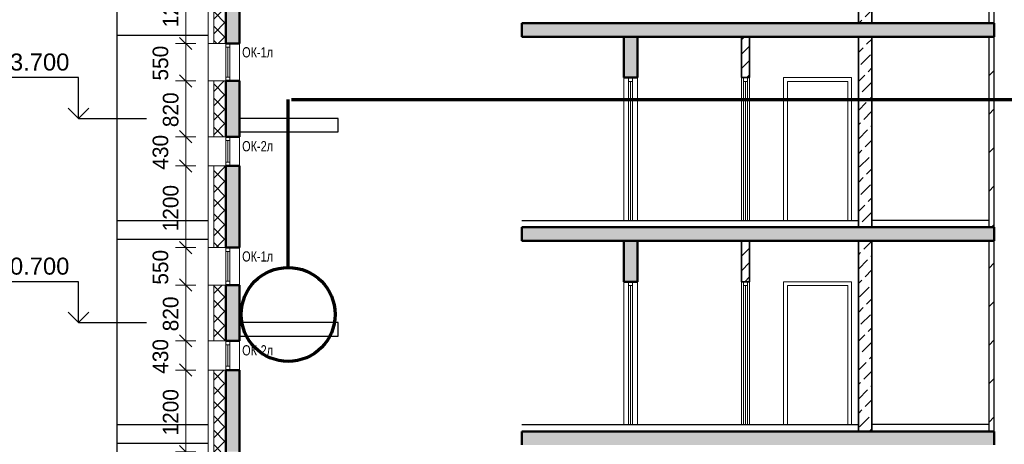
# Model space of a CAD drawing. Header units: millimetres. Extents: x 247266 to 730847, y -636031 to 10052.
# Tile 9 of 256: x 524080 to 538560, y -458781 to -452541. Entities that reach past the tile are written whole.
import ezdxf

# ---------------------------------------------------------------- set-up
doc = ezdxf.new("R2010")
doc.units = ezdxf.units.MM
for name, color, linetype, lineweight in [('A_012_ПРОЕМ', 7, 'Continuous', 25), ('Standard', 7, 'Continuous', 25), ('Двери', 7, 'Continuous', 25), ('Навесной фасад', 7, 'Continuous', 25), ('Общий01', 7, 'Continuous', 13), ('Общий02', 7, 'Continuous', 18), ('Размерная линия_ общее', 7, 'Continuous', 25), ('Стена_ бетон не несущ.', 7, 'Continuous', 35), ('Стена_ бетон несущ.', 7, 'Continuous', 70), ('Стена_ кирп. кладка не несущ', 7, 'Continuous', 35)]:
    doc.layers.add(name, color=color, linetype=linetype, lineweight=lineweight)
doc.styles.add('ARIAL', font='arial.ttf')
doc.styles.add('Century Gothic', font='GOTHIC.TTF')
doc.dimstyles.new('DIMSTYLE_3', dxfattribs={"dimtxt": 229, "dimasz": 300, "dimexe": 0, "dimexo": 0, "dimgap": 114.5, "dimtad": 2, "dimdec": 0, "dimrnd": 1, "dimzin": 12, "dimdsep": 46, "dimtxsty": 'Century Gothic', "dimblk1": 'ALL_ML_STRICH', "dimblk2": 'ALL_ML_STRICH', "dimsah": 1, "dimcen": 0, "dimclrd": 256, "dimclre": 256, "dimclrt": 256, "dimadec": 0, "dimazin": 0, "dimtfac": 1, "dimtdec": 0, "dimtix": 1, "dimtmove": 2, "dimatfit": 3, "dimfxl": 0, "dimtvp": 1.2, "dimtzin": 0, "dimlwd": 0, "dimlwe": 13, "dimarcsym": 0})
doc.dimstyles.new('DIMSTYLE_8', dxfattribs={"dimtxt": 229, "dimasz": 300, "dimexe": 0, "dimexo": 0, "dimgap": 114.5, "dimtad": 2, "dimdec": 0, "dimrnd": 1, "dimzin": 12, "dimdsep": 46, "dimtxsty": 'Century Gothic', "dimblk1": 'ALL_ML_STRICH', "dimblk2": 'ALL_ML_STRICH', "dimsah": 1, "dimcen": 0, "dimclrd": 256, "dimclre": 256, "dimclrt": 256, "dimadec": 0, "dimazin": 0, "dimtfac": 1, "dimtdec": 0, "dimtix": 1, "dimtmove": 2, "dimatfit": 3, "dimfxl": 0, "dimtzin": 0, "dimlwd": 0, "dimlwe": 13, "dimarcsym": 0})
pattern_1 = [(45, (615978.7, -278424.6), (-565.6854, 565.6854), []), (45, (615695.86, -278141.7), (-565.6854, 565.6854), [])]
pattern_2 = [(45, (615978.7, -278424.58), (-212.13203, 212.13203), [200, -70]), (45, (615872.64, -278318.5), (-212.13203, 212.13203), [200, -70])]
pattern_3 = [(45, (615978.7, -278424.58), (-212.13203, 212.13203), []), (45, (615872.64, -278318.5), (-212.13203, 212.13203), [])]
pattern_4 = [(45, (615978.7, -278424.58), (-106.06602, 106.06602), []), (135, (615978.7, -278424.58), (-106.06602, -106.06602), [])]

# ---------------------------------------------------------------- blocks, each defined once
blk = doc.blocks.new('ALL_ML_STRICH')
at = {"color": 0, "linetype": 'ByBlock', "lineweight": -2}
for p, q in [((0, -0.5), (0, 0.5)), ((-1, 0), (0.5, 0)), ((-0.3, -0.3), (0.3, 0.3))]:
    blk.add_line(p, q, dxfattribs=at)
blk = doc.blocks.new('*D685')
at = {"layer": 'DEFPOINTS', "color": 0, "ltscale": 100, "transparency": 33554687}
for p in [(526522, -458891), (526522, -458891), (526522, -459441)]:
    blk.add_point(p, dxfattribs=at)
at = {"layer": 'Размерная линия_ общее', "color": 218, "linetype": 'Continuous', "lineweight": 0, "transparency": 33554687}
for p, q in [((526522, -458591), (526522, -458291)), ((526522, -459441), (526522, -458891)), ((526522, -459741), (526522, -460041))]:
    blk.add_line(p, q, dxfattribs=at)
at = {"layer": 'Размерная линия_ общее', "color": 218, "linetype": 'Continuous', "lineweight": 13, "transparency": 33554687}
for p, q in [((526522, -458891), (526522, -458891)), ((526522, -459441), (526522, -459441))]:
    blk.add_line(p, q, dxfattribs=at)
at = {"layer": 'Размерная линия_ общее', "color": 218, "lineweight": 0, "ltscale": 100, "xscale": 300, "yscale": 300, "zscale": 300}
for p, rotation in [((526522, -458891), 270), ((526522, -459441), 90)]:
    blk.add_blockref('ALL_ML_STRICH', p, dxfattribs=dict(at, rotation=rotation))
at = {"layer": 'Размерная линия_ общее', "color": 218, "lineweight": 13, "ltscale": 100, "transparency": 33554687, "insert": (526151, -459180), "char_height": 229, "width": 490.71, "attachment_point": 5, "rotation": 90, "style": 'Century Gothic'}
blk.add_mtext('550', dxfattribs=at)
blk = doc.blocks.new('*D686')
at = {"layer": 'DEFPOINTS', "color": 0, "ltscale": 100, "transparency": 33554687}
for p in [(526522, -457691), (526522, -457691), (526522, -458891)]:
    blk.add_point(p, dxfattribs=at)
at = {"layer": 'Размерная линия_ общее', "color": 218, "linetype": 'Continuous', "lineweight": 0, "transparency": 33554687}
for p, q in [((526522, -457391), (526522, -457091)), ((526522, -458891), (526522, -457691)), ((526522, -459191), (526522, -459491))]:
    blk.add_line(p, q, dxfattribs=at)
at = {"layer": 'Размерная линия_ общее', "color": 218, "linetype": 'Continuous', "lineweight": 13, "transparency": 33554687}
for p, q in [((526522, -457691), (526522, -457691)), ((526522, -458891), (526522, -458891))]:
    blk.add_line(p, q, dxfattribs=at)
at = {"layer": 'Размерная линия_ общее', "color": 218, "lineweight": 0, "ltscale": 100, "xscale": 300, "yscale": 300, "zscale": 300}
for p, rotation in [((526522, -457691), 270), ((526522, -458891), 90)]:
    blk.add_blockref('ALL_ML_STRICH', p, dxfattribs=dict(at, rotation=rotation))
at = {"layer": 'Размерная линия_ общее', "color": 218, "lineweight": 13, "ltscale": 100, "transparency": 33554687, "insert": (526301, -458311), "char_height": 229, "width": 654.29, "attachment_point": 5, "rotation": 90, "style": 'Century Gothic'}
blk.add_mtext('1200', dxfattribs=at)
blk = doc.blocks.new('*D687')
at = {"layer": 'DEFPOINTS', "color": 0, "ltscale": 100, "transparency": 33554687}
for p in [(526522, -457261), (526522, -457261), (526522, -457691)]:
    blk.add_point(p, dxfattribs=at)
at = {"layer": 'Размерная линия_ общее', "color": 218, "linetype": 'Continuous', "lineweight": 0, "transparency": 33554687}
for p, q in [((526522, -456961), (526522, -456661)), ((526522, -457691), (526522, -457261)), ((526522, -457991), (526522, -458291))]:
    blk.add_line(p, q, dxfattribs=at)
at = {"layer": 'Размерная линия_ общее', "color": 218, "linetype": 'Continuous', "lineweight": 13, "transparency": 33554687}
for p, q in [((526522, -457261), (526522, -457261)), ((526522, -457691), (526522, -457691))]:
    blk.add_line(p, q, dxfattribs=at)
at = {"layer": 'Размерная линия_ общее', "color": 218, "lineweight": 0, "ltscale": 100, "xscale": 300, "yscale": 300, "zscale": 300}
for p, rotation in [((526522, -457261), 270), ((526522, -457691), 90)]:
    blk.add_blockref('ALL_ML_STRICH', p, dxfattribs=dict(at, rotation=rotation))
at = {"layer": 'Размерная линия_ общее', "color": 218, "lineweight": 13, "ltscale": 100, "transparency": 33554687, "insert": (526151, -457490), "char_height": 229, "width": 490.71, "attachment_point": 5, "rotation": 90, "style": 'Century Gothic'}
blk.add_mtext('430', dxfattribs=at)
blk = doc.blocks.new('*D688')
at = {"layer": 'DEFPOINTS', "color": 0, "ltscale": 100, "transparency": 33554687}
for p in [(526522, -456441), (526522, -456441), (526522, -457261)]:
    blk.add_point(p, dxfattribs=at)
at = {"layer": 'Размерная линия_ общее', "color": 218, "linetype": 'Continuous', "lineweight": 0, "transparency": 33554687}
for p, q in [((526522, -456141), (526522, -455841)), ((526522, -457261), (526522, -456441)), ((526522, -457561), (526522, -457861))]:
    blk.add_line(p, q, dxfattribs=at)
at = {"layer": 'Размерная линия_ общее', "color": 218, "linetype": 'Continuous', "lineweight": 13, "transparency": 33554687}
for p, q in [((526522, -456441), (526522, -456441)), ((526522, -457261), (526522, -457261))]:
    blk.add_line(p, q, dxfattribs=at)
at = {"layer": 'Размерная линия_ общее', "color": 218, "lineweight": 0, "ltscale": 100, "xscale": 300, "yscale": 300, "zscale": 300}
for p, rotation in [((526522, -456441), 270), ((526522, -457261), 90)]:
    blk.add_blockref('ALL_ML_STRICH', p, dxfattribs=dict(at, rotation=rotation))
at = {"layer": 'Размерная линия_ общее', "color": 218, "lineweight": 13, "ltscale": 100, "transparency": 33554687, "insert": (526301, -456865), "char_height": 229, "width": 490.71, "attachment_point": 5, "rotation": 90, "style": 'Century Gothic'}
blk.add_mtext('820', dxfattribs=at)
blk = doc.blocks.new('*D689')
at = {"layer": 'DEFPOINTS', "color": 0, "ltscale": 100, "transparency": 33554687}
for p in [(526522, -455891), (526522, -455891), (526522, -456441)]:
    blk.add_point(p, dxfattribs=at)
at = {"layer": 'Размерная линия_ общее', "color": 218, "linetype": 'Continuous', "lineweight": 0, "transparency": 33554687}
for p, q in [((526522, -455591), (526522, -455291)), ((526522, -456441), (526522, -455891)), ((526522, -456741), (526522, -457041))]:
    blk.add_line(p, q, dxfattribs=at)
at = {"layer": 'Размерная линия_ общее', "color": 218, "linetype": 'Continuous', "lineweight": 13, "transparency": 33554687}
for p, q in [((526522, -455891), (526522, -455891)), ((526522, -456441), (526522, -456441))]:
    blk.add_line(p, q, dxfattribs=at)
at = {"layer": 'Размерная линия_ общее', "color": 218, "lineweight": 0, "ltscale": 100, "xscale": 300, "yscale": 300, "zscale": 300}
for p, rotation in [((526522, -455891), 270), ((526522, -456441), 90)]:
    blk.add_blockref('ALL_ML_STRICH', p, dxfattribs=dict(at, rotation=rotation))
at = {"layer": 'Размерная линия_ общее', "color": 218, "lineweight": 13, "ltscale": 100, "transparency": 33554687, "insert": (526151, -456180), "char_height": 229, "width": 490.71, "attachment_point": 5, "rotation": 90, "style": 'Century Gothic'}
blk.add_mtext('550', dxfattribs=at)
blk = doc.blocks.new('*D690')
at = {"layer": 'DEFPOINTS', "color": 0, "ltscale": 100, "transparency": 33554687}
for p in [(526522, -454691), (526522, -454691), (526522, -455891)]:
    blk.add_point(p, dxfattribs=at)
at = {"layer": 'Размерная линия_ общее', "color": 218, "linetype": 'Continuous', "lineweight": 0, "transparency": 33554687}
for p, q in [((526522, -454391), (526522, -454091)), ((526522, -455891), (526522, -454691)), ((526522, -456191), (526522, -456491))]:
    blk.add_line(p, q, dxfattribs=at)
at = {"layer": 'Размерная линия_ общее', "color": 218, "linetype": 'Continuous', "lineweight": 13, "transparency": 33554687}
for p, q in [((526522, -454691), (526522, -454691)), ((526522, -455891), (526522, -455891))]:
    blk.add_line(p, q, dxfattribs=at)
at = {"layer": 'Размерная линия_ общее', "color": 218, "lineweight": 0, "ltscale": 100, "xscale": 300, "yscale": 300, "zscale": 300}
for p, rotation in [((526522, -454691), 270), ((526522, -455891), 90)]:
    blk.add_blockref('ALL_ML_STRICH', p, dxfattribs=dict(at, rotation=rotation))
at = {"layer": 'Размерная линия_ общее', "color": 218, "lineweight": 13, "ltscale": 100, "transparency": 33554687, "insert": (526301, -455311), "char_height": 229, "width": 654.29, "attachment_point": 5, "rotation": 90, "style": 'Century Gothic'}
blk.add_mtext('1200', dxfattribs=at)
blk = doc.blocks.new('*D691')
at = {"layer": 'DEFPOINTS', "color": 0, "ltscale": 100, "transparency": 33554687}
for p in [(526522, -454261), (526522, -454261), (526522, -454691)]:
    blk.add_point(p, dxfattribs=at)
at = {"layer": 'Размерная линия_ общее', "color": 218, "linetype": 'Continuous', "lineweight": 0, "transparency": 33554687}
for p, q in [((526522, -453961), (526522, -453661)), ((526522, -454691), (526522, -454261)), ((526522, -454991), (526522, -455291))]:
    blk.add_line(p, q, dxfattribs=at)
at = {"layer": 'Размерная линия_ общее', "color": 218, "linetype": 'Continuous', "lineweight": 13, "transparency": 33554687}
for p, q in [((526522, -454261), (526522, -454261)), ((526522, -454691), (526522, -454691))]:
    blk.add_line(p, q, dxfattribs=at)
at = {"layer": 'Размерная линия_ общее', "color": 218, "lineweight": 0, "ltscale": 100, "xscale": 300, "yscale": 300, "zscale": 300}
for p, rotation in [((526522, -454261), 270), ((526522, -454691), 90)]:
    blk.add_blockref('ALL_ML_STRICH', p, dxfattribs=dict(at, rotation=rotation))
at = {"layer": 'Размерная линия_ общее', "color": 218, "lineweight": 13, "ltscale": 100, "transparency": 33554687, "insert": (526151, -454490), "char_height": 229, "width": 490.71, "attachment_point": 5, "rotation": 90, "style": 'Century Gothic'}
blk.add_mtext('430', dxfattribs=at)
blk = doc.blocks.new('*D692')
at = {"layer": 'DEFPOINTS', "color": 0, "ltscale": 100, "transparency": 33554687}
for p in [(526522, -453441), (526522, -453441), (526522, -454261)]:
    blk.add_point(p, dxfattribs=at)
at = {"layer": 'Размерная линия_ общее', "color": 218, "linetype": 'Continuous', "lineweight": 0, "transparency": 33554687}
for p, q in [((526522, -453141), (526522, -452841)), ((526522, -454261), (526522, -453441)), ((526522, -454561), (526522, -454861))]:
    blk.add_line(p, q, dxfattribs=at)
at = {"layer": 'Размерная линия_ общее', "color": 218, "linetype": 'Continuous', "lineweight": 13, "transparency": 33554687}
for p, q in [((526522, -453441), (526522, -453441)), ((526522, -454261), (526522, -454261))]:
    blk.add_line(p, q, dxfattribs=at)
at = {"layer": 'Размерная линия_ общее', "color": 218, "lineweight": 0, "ltscale": 100, "xscale": 300, "yscale": 300, "zscale": 300}
for p, rotation in [((526522, -453441), 270), ((526522, -454261), 90)]:
    blk.add_blockref('ALL_ML_STRICH', p, dxfattribs=dict(at, rotation=rotation))
at = {"layer": 'Размерная линия_ общее', "color": 218, "lineweight": 13, "ltscale": 100, "transparency": 33554687, "insert": (526301, -453865), "char_height": 229, "width": 490.71, "attachment_point": 5, "rotation": 90, "style": 'Century Gothic'}
blk.add_mtext('820', dxfattribs=at)
blk = doc.blocks.new('*D693')
at = {"layer": 'DEFPOINTS', "color": 0, "ltscale": 100, "transparency": 33554687}
for p in [(526522, -452891), (526522, -452891), (526522, -453441)]:
    blk.add_point(p, dxfattribs=at)
at = {"layer": 'Размерная линия_ общее', "color": 218, "linetype": 'Continuous', "lineweight": 0, "transparency": 33554687}
for p, q in [((526522, -452591), (526522, -452291)), ((526522, -453441), (526522, -452891)), ((526522, -453741), (526522, -454041))]:
    blk.add_line(p, q, dxfattribs=at)
at = {"layer": 'Размерная линия_ общее', "color": 218, "linetype": 'Continuous', "lineweight": 13, "transparency": 33554687}
for p, q in [((526522, -452891), (526522, -452891)), ((526522, -453441), (526522, -453441))]:
    blk.add_line(p, q, dxfattribs=at)
at = {"layer": 'Размерная линия_ общее', "color": 218, "lineweight": 0, "ltscale": 100, "xscale": 300, "yscale": 300, "zscale": 300}
for p, rotation in [((526522, -452891), 270), ((526522, -453441), 90)]:
    blk.add_blockref('ALL_ML_STRICH', p, dxfattribs=dict(at, rotation=rotation))
at = {"layer": 'Размерная линия_ общее', "color": 218, "lineweight": 13, "ltscale": 100, "transparency": 33554687, "insert": (526151, -453180), "char_height": 229, "width": 490.71, "attachment_point": 5, "rotation": 90, "style": 'Century Gothic'}
blk.add_mtext('550', dxfattribs=at)
blk = doc.blocks.new('*D631')
at = {"layer": 'DEFPOINTS', "color": 0, "ltscale": 100, "transparency": 33554687}
for p in [(526522, -451691), (526522, -451691), (526522, -452891)]:
    blk.add_point(p, dxfattribs=at)
at = {"layer": 'Размерная линия_ общее', "color": 218, "linetype": 'Continuous', "lineweight": 0, "transparency": 33554687}
for p, q in [((526522, -451391), (526522, -451091)), ((526522, -452891), (526522, -451691)), ((526522, -453191), (526522, -453491))]:
    blk.add_line(p, q, dxfattribs=at)
at = {"layer": 'Размерная линия_ общее', "color": 218, "linetype": 'Continuous', "lineweight": 13, "transparency": 33554687}
for p, q in [((526522, -451691), (526522, -451691)), ((526522, -452891), (526522, -452891))]:
    blk.add_line(p, q, dxfattribs=at)
at = {"layer": 'Размерная линия_ общее', "color": 218, "lineweight": 0, "ltscale": 100, "xscale": 300, "yscale": 300, "zscale": 300}
for p, rotation in [((526522, -451691), 270), ((526522, -452891), 90)]:
    blk.add_blockref('ALL_ML_STRICH', p, dxfattribs=dict(at, rotation=rotation))
at = {"layer": 'Размерная линия_ общее', "color": 218, "lineweight": 13, "ltscale": 100, "transparency": 33554687, "insert": (526301, -452311), "char_height": 229, "width": 654.29, "attachment_point": 5, "rotation": 90, "style": 'Century Gothic'}
blk.add_mtext('1200', dxfattribs=at)
blk = doc.blocks.new('COMPLEX_ELEVATIONDIM_1')
at = {"layer": 'Размерная линия_ общее', "color": 7, "linetype": 'Continuous', "lineweight": 25, "transparency": 33554687}
for p, q in [((-91034, -174967), (-92234, -174967)), ((-91034, -175567), (-91034, -174967)), ((-91034, -175567), (-91184, -175417)), ((-91034, -175567), (-90884, -175417)), ((-91034, -175567), (-91034, -175567)), ((-91034, -175567), (-91034, -175567)), ((-91034, -175567), (-90034, -175567)), ((-91034, -175567), (-91034, -175567)), ((-91034, -175567), (-91034, -175567)), ((-91034, -177967), (-92234, -177967)), ((-91034, -178567), (-91034, -177967)), ((-91034, -178567), (-91184, -178417)), ((-91034, -178567), (-90884, -178417)), ((-91034, -178567), (-91034, -178567)), ((-91034, -178567), (-91034, -178567)), ((-91034, -178567), (-90034, -178567)), ((-91034, -178567), (-91034, -178567)), ((-91034, -178567), (-91034, -178567))]:
    blk.add_line(p, q, dxfattribs=at)
at = {"layer": 'Размерная линия_ общее', "color": 7, "linetype": 'Continuous', "lineweight": 25, "transparency": 33554687, "char_height": 250, "width": 1396.45, "attachment_point": 7, "style": 'ARIAL'}
for s, insert in [('\\W1.00;+23.700', (-92440, -174867)), ('\\W1.00;+20.700', (-92440, -177867))]:
    blk.add_mtext(s, dxfattribs=dict(at, insert=insert))

msp = doc.modelspace()

# ---------------------------------------------------------------- hatches: boundary and pattern name
at = {"layer": 'Навесной фасад', "linetype": 'Continuous', "lineweight": 18, "transparency": 33554687}
h = msp.add_hatch(dxfattribs=at)
h.set_pattern_fill('__________6', color=256, scale=100, style=0, pattern_type=2)
h.set_pattern_definition(pattern_4)
h.paths.add_polyline_path([(526933.16, -452891.38), (527113.16, -452891.38), (527113.16, -451691.38), (526933.16, -451691.38)], flags=0)
h = msp.add_hatch(dxfattribs=at)
h.set_pattern_fill('__________6', color=256, scale=100, style=0, pattern_type=2)
h.set_pattern_definition(pattern_4)
h.paths.add_polyline_path([(526933.16, -454261.38), (527113.16, -454261.38), (527113.16, -453441.38), (526933.16, -453441.38)], flags=0)
h = msp.add_hatch(dxfattribs=at)
h.set_pattern_fill('__________6', color=256, scale=100, style=0, pattern_type=2)
h.set_pattern_definition(pattern_4)
h.paths.add_polyline_path([(526933.16, -455891.38), (527113.16, -455891.38), (527113.16, -454691.38), (526933.16, -454691.38)], flags=0)
h = msp.add_hatch(dxfattribs=at)
h.set_pattern_fill('__________6', color=256, scale=100, style=0, pattern_type=2)
h.set_pattern_definition(pattern_4)
h.paths.add_polyline_path([(527113.16, -456441.38), (526933.16, -456441.38), (526933.16, -457261.38), (527113.16, -457261.38)], flags=0)
h = msp.add_hatch(dxfattribs=at)
h.set_pattern_fill('__________6', color=256, scale=100, style=0, pattern_type=2)
h.set_pattern_definition(pattern_4)
h.paths.add_polyline_path([(527113.16, -458891.38), (527113.16, -457691.38), (526933.16, -457691.38), (526933.16, -458891.38)], flags=0)
at = {"layer": 'Общий01', "linetype": 'Continuous', "lineweight": 50, "transparency": 33554687}
for points in [[(538413.16, -452591.38), (531463.16, -452591.38), (531463.16, -452791.38), (538413.16, -452791.38)], [(538413.16, -452791.38), (538413.16, -452591.38), (531463.16, -452591.38), (531463.16, -452791.38)], [(532963.16, -453391.38), (533163.16, -453391.38), (533163.16, -452791.38), (532963.16, -452791.38)], [(538413.16, -455591.38), (531463.16, -455591.38), (531463.16, -455791.38), (538413.16, -455791.38)], [(538413.16, -455791.38), (538413.16, -455591.38), (531463.16, -455591.38), (531463.16, -455791.38)], [(532963.16, -456391.38), (533163.16, -456391.38), (533163.16, -455791.38), (532963.16, -455791.38)], [(538413.16, -458591.38), (531463.16, -458591.38), (531463.16, -458791.38), (538413.16, -458791.38)], [(538413.16, -458791.38), (538413.16, -458591.38), (531463.16, -458591.38), (531463.16, -458791.38)]]:
    msp.add_hatch(color=256, dxfattribs=at).paths.add_polyline_path(points)
at = {"layer": 'Стена_ бетон не несущ.', "linetype": 'Continuous', "lineweight": 18, "transparency": 33554687}
h = msp.add_hatch(dxfattribs=at)
h.set_pattern_fill('__________16', color=256, scale=100, style=0, pattern_type=2)
h.set_pattern_definition(pattern_2)
h.paths.add_polyline_path([(536613.16, -449791.38), (536413.16, -449791.38), (536413.16, -452591.38), (536613.16, -452591.38)], flags=0)
h = msp.add_hatch(dxfattribs=at)
h.set_pattern_fill('__________16', color=256, scale=100, style=0, pattern_type=2)
h.set_pattern_definition(pattern_2)
h.paths.add_polyline_path([(536613.16, -452791.38), (536413.16, -452791.38), (536413.16, -455591.38), (536613.16, -455591.38)], flags=0)
h = msp.add_hatch(dxfattribs=at)
h.set_pattern_fill('__________16', color=256, scale=100, style=0, pattern_type=2)
h.set_pattern_definition(pattern_2)
h.paths.add_polyline_path([(536613.16, -455791.38), (536413.16, -455791.38), (536413.16, -458591.38), (536613.16, -458591.38)], flags=0)
at = {"layer": 'Стена_ бетон несущ.', "linetype": 'Continuous', "lineweight": 25, "transparency": 33554687}
for points in [[(527313.16, -452891.38), (527313.16, -451691.38), (527113.16, -451691.38), (527113.16, -452891.38)], [(527313.16, -454261.38), (527313.16, -453441.38), (527113.16, -453441.38), (527113.16, -454261.38)], [(527113.16, -454691.38), (527113.16, -455891.38), (527313.16, -455891.38), (527313.16, -454691.38)], [(527113.16, -456441.38), (527113.16, -457261.38), (527313.16, -457261.38), (527313.16, -456441.38)], [(527313.16, -458891.38), (527313.16, -457691.38), (527113.16, -457691.38), (527113.16, -458891.38)]]:
    msp.add_hatch(color=256, dxfattribs=at).paths.add_polyline_path(points)
at = {"layer": 'Стена_ кирп. кладка не несущ', "linetype": 'Continuous', "lineweight": 18, "transparency": 33554687}
h = msp.add_hatch(dxfattribs=at)
h.set_pattern_fill('__________22', color=256, scale=100, style=0, pattern_type=2)
h.set_pattern_definition(pattern_1)
h.paths.add_polyline_path([(538413.16, -449791.38), (538333.16, -449791.38), (538333.16, -452591.38), (538413.16, -452591.38)], flags=0)
h = msp.add_hatch(dxfattribs=at)
h.set_pattern_fill('__________301', color=256, scale=100, style=0, pattern_type=2)
h.set_pattern_definition(pattern_3)
h.paths.add_polyline_path([(534693.16, -453391.38), (534813.16, -453391.38), (534813.16, -452791.38), (534693.16, -452791.38)], flags=0)
h = msp.add_hatch(dxfattribs=at)
h.set_pattern_fill('__________22', color=256, scale=100, style=0, pattern_type=2)
h.set_pattern_definition(pattern_1)
h.paths.add_polyline_path([(538413.16, -452791.38), (538333.16, -452791.38), (538333.16, -455591.38), (538413.16, -455591.38)], flags=0)
h = msp.add_hatch(dxfattribs=at)
h.set_pattern_fill('__________301', color=256, scale=100, style=0, pattern_type=2)
h.set_pattern_definition(pattern_3)
h.paths.add_polyline_path([(534693.16, -456391.38), (534813.16, -456391.38), (534813.16, -455791.38), (534693.16, -455791.38)], flags=0)
h = msp.add_hatch(dxfattribs=at)
h.set_pattern_fill('__________22', color=256, scale=100, style=0, pattern_type=2)
h.set_pattern_definition(pattern_1)
h.paths.add_polyline_path([(538413.16, -455791.38), (538333.16, -455791.38), (538333.16, -458591.38), (538413.16, -458591.38)], flags=0)

# ---------------------------------------------------------------- linework, layer by layer
at = {"layer": 'A_012_ПРОЕМ', "linetype": 'Continuous', "lineweight": 50, "transparency": 33554687}
for p, q in [((527113.16, -451691.38), (527113.16, -452891.38)), ((527313.16, -452891.38), (527313.16, -451691.38)), ((527113.16, -452891.38), (527169.16, -452891.38)), ((527169.16, -452891.38), (527313.16, -452891.38)), ((527169.16, -453441.38), (527113.16, -453441.38)), ((527113.16, -453441.38), (527113.16, -454261.38)), ((527313.16, -453441.38), (527169.16, -453441.38)), ((527313.16, -454261.38), (527313.16, -453441.38)), ((527113.16, -454261.38), (527169.16, -454261.38)), ((527169.16, -454261.38), (527313.16, -454261.38)), ((527169.16, -454691.38), (527113.16, -454691.38)), ((527113.16, -454691.38), (527113.16, -455891.38)), ((527313.16, -454691.38), (527169.16, -454691.38)), ((527313.16, -455891.38), (527313.16, -454691.38)), ((527113.16, -455891.38), (527169.16, -455891.38)), ((527169.16, -455891.38), (527313.16, -455891.38)), ((527169.16, -456441.38), (527113.16, -456441.38)), ((527113.16, -456441.38), (527113.16, -457261.38)), ((527313.16, -456441.38), (527169.16, -456441.38)), ((527313.16, -457261.38), (527313.16, -456441.38)), ((527113.16, -457261.38), (527169.16, -457261.38)), ((527169.16, -457261.38), (527313.16, -457261.38)), ((527169.16, -457691.38), (527113.16, -457691.38)), ((527113.16, -457691.38), (527113.16, -458891.38)), ((527313.16, -457691.38), (527169.16, -457691.38)), ((527313.16, -458891.38), (527313.16, -457691.38))]:
    msp.add_line(p, q, dxfattribs=at)
at = {"layer": 'Standard', "linetype": 'Continuous', "lineweight": 25, "transparency": 33554687}
for p, q in [((525513.16, -473751.38), (525513.16, -429191.38)), ((526853.16, -452771.38), (525513.16, -452771.38)), ((526853.16, -452771.38), (525513.16, -452771.38)), ((525513.16, -455491.38), (526853.16, -455491.38)), ((531463.16, -455491.38), (536413.16, -455491.38)), ((538333.16, -455491.38), (536613.16, -455491.38)), ((526853.16, -455771.38), (525513.16, -455771.38)), ((526853.16, -455771.38), (525513.16, -455771.38)), ((525513.16, -458491.38), (526853.16, -458491.38)), ((531463.16, -458491.38), (536413.16, -458491.38)), ((538333.16, -458491.38), (536613.16, -458491.38)), ((526853.16, -458771.38), (525513.16, -458771.38)), ((526853.16, -458771.38), (525513.16, -458771.38))]:
    msp.add_line(p, q, dxfattribs=at)
at = {"layer": 'Standard', "linetype": 'Continuous', "lineweight": 13, "transparency": 33554687}
for p, q in [((527113.16, -452891.38), (527113.16, -452947.38)), ((527169.16, -452947.38), (527169.16, -452891.38)), ((527113.16, -452947.38), (527169.16, -452947.38)), ((527113.16, -452947.38), (527113.16, -453385.38)), ((527141.16, -452947.38), (527141.16, -453385.38)), ((527169.16, -453385.38), (527169.16, -452947.38)), ((527113.16, -453385.38), (527113.16, -453441.38)), ((527169.16, -453385.38), (527113.16, -453385.38)), ((527169.16, -453441.38), (527169.16, -453385.38)), ((532963.16, -453391.38), (532963.16, -455491.38)), ((533035.16, -453391.38), (533035.16, -453447.38)), ((533035.16, -453447.38), (533091.16, -453447.38)), ((533035.16, -455491.38), (533035.16, -453447.38)), ((533063.16, -455490.38), (533063.16, -453447.38)), ((533091.16, -453447.38), (533091.16, -453391.38)), ((533091.16, -453447.38), (533091.16, -455491.38)), ((533163.16, -455491.38), (533163.16, -453391.38)), ((534693.16, -453391.38), (534693.16, -455491.38)), ((534725.16, -453391.38), (534725.16, -453447.38)), ((534725.16, -453447.38), (534781.16, -453447.38)), ((534725.16, -455491.38), (534725.16, -453447.38)), ((534753.16, -455490.38), (534753.16, -453447.38)), ((534781.16, -453447.38), (534781.16, -453391.38)), ((534781.16, -453447.38), (534781.16, -455491.38)), ((534813.16, -455491.38), (534813.16, -453391.38)), ((535313.16, -453391.38), (535313.16, -455491.38)), ((536313.16, -453391.38), (535313.16, -453391.38)), ((535369.16, -455491.38), (535369.16, -453447.38)), ((535369.16, -453447.38), (536257.16, -453447.38)), ((536257.16, -453447.38), (536257.16, -455491.38)), ((536313.16, -453391.38), (536313.16, -455491.38)), ((527113.16, -454261.38), (527113.16, -454317.38)), ((527113.16, -454317.38), (527169.16, -454317.38)), ((527113.16, -454317.38), (527113.16, -454635.38)), ((527141.16, -454317.38), (527141.16, -454635.38)), ((527169.16, -454317.38), (527169.16, -454261.38)), ((527169.16, -454635.38), (527169.16, -454317.38)), ((527113.16, -454635.38), (527113.16, -454691.38)), ((527169.16, -454635.38), (527113.16, -454635.38)), ((527169.16, -454691.38), (527169.16, -454635.38)), ((527113.16, -455891.38), (527113.16, -455947.38)), ((527113.16, -455947.38), (527169.16, -455947.38)), ((527113.16, -455947.38), (527113.16, -456385.38)), ((527141.16, -455947.38), (527141.16, -456385.38)), ((527169.16, -455947.38), (527169.16, -455891.38)), ((527169.16, -456385.38), (527169.16, -455947.38)), ((527113.16, -456385.38), (527113.16, -456441.38)), ((527169.16, -456385.38), (527113.16, -456385.38)), ((527169.16, -456441.38), (527169.16, -456385.38)), ((532963.16, -456391.38), (532963.16, -458491.38)), ((533035.16, -456391.38), (533035.16, -456447.38)), ((533091.16, -456447.38), (533091.16, -456391.38)), ((533163.16, -458491.38), (533163.16, -456391.38)), ((534693.16, -456391.38), (534693.16, -458491.38)), ((534725.16, -456391.38), (534725.16, -456447.38)), ((534781.16, -456447.38), (534781.16, -456391.38)), ((534813.16, -458491.38), (534813.16, -456391.38)), ((535313.16, -456391.38), (535313.16, -458491.38)), ((536313.16, -456391.38), (535313.16, -456391.38)), ((536313.16, -456391.38), (536313.16, -458491.38)), ((533035.16, -456447.38), (533091.16, -456447.38)), ((533035.16, -458491.38), (533035.16, -456447.38)), ((533063.16, -458490.38), (533063.16, -456447.38)), ((533091.16, -456447.38), (533091.16, -458491.38)), ((534725.16, -456447.38), (534781.16, -456447.38)), ((534725.16, -458491.38), (534725.16, -456447.38)), ((534753.16, -458490.38), (534753.16, -456447.38)), ((534781.16, -456447.38), (534781.16, -458491.38)), ((535369.16, -458491.38), (535369.16, -456447.38)), ((535369.16, -456447.38), (536257.16, -456447.38)), ((536257.16, -456447.38), (536257.16, -458491.38)), ((527113.16, -457261.38), (527113.16, -457317.38)), ((527169.16, -457317.38), (527169.16, -457261.38)), ((527113.16, -457317.38), (527169.16, -457317.38)), ((527113.16, -457317.38), (527113.16, -457635.38)), ((527141.16, -457317.38), (527141.16, -457635.38)), ((527169.16, -457635.38), (527169.16, -457317.38)), ((527113.16, -457635.38), (527113.16, -457691.38)), ((527169.16, -457635.38), (527113.16, -457635.38)), ((527169.16, -457691.38), (527169.16, -457635.38))]:
    msp.add_line(p, q, dxfattribs=at)
at = {"layer": 'Навесной фасад', "linetype": 'Continuous', "lineweight": 13, "transparency": 33554687}
for p, q in [((526853.16, -429191.38), (526853.16, -469261.38)), ((526933.16, -451691.38), (526933.16, -452891.38)), ((526853.16, -452891.38), (526873.16, -452891.38)), ((526873.16, -452891.38), (526933.16, -452891.38)), ((526933.16, -452891.38), (527113.16, -452891.38)), ((527313.16, -452891.38), (527313.16, -453441.38)), ((526873.16, -453441.38), (526853.16, -453441.38)), ((526933.16, -453441.38), (526873.16, -453441.38)), ((527113.16, -453441.38), (526933.16, -453441.38)), ((526933.16, -453441.38), (526933.16, -454261.38)), ((526853.16, -454261.38), (526873.16, -454261.38)), ((526873.16, -454261.38), (526933.16, -454261.38)), ((526933.16, -454261.38), (527113.16, -454261.38)), ((527313.16, -454261.38), (527313.16, -454691.38)), ((526873.16, -454691.38), (526853.16, -454691.38)), ((526933.16, -454691.38), (526873.16, -454691.38)), ((527113.16, -454691.38), (526933.16, -454691.38)), ((526933.16, -454691.38), (526933.16, -455891.38)), ((526853.16, -455891.38), (526873.16, -455891.38)), ((526873.16, -455891.38), (526933.16, -455891.38)), ((526933.16, -455891.38), (527113.16, -455891.38)), ((527313.16, -455891.38), (527313.16, -456441.38)), ((526873.16, -456441.38), (526853.16, -456441.38)), ((526933.16, -456441.38), (526873.16, -456441.38)), ((527113.16, -456441.38), (526933.16, -456441.38)), ((526933.16, -456441.38), (526933.16, -457261.38)), ((526853.16, -457261.38), (526873.16, -457261.38)), ((526873.16, -457261.38), (526933.16, -457261.38)), ((526933.16, -457261.38), (527113.16, -457261.38)), ((527313.16, -457261.38), (527313.16, -457691.38)), ((526873.16, -457691.38), (526853.16, -457691.38)), ((526933.16, -457691.38), (526873.16, -457691.38)), ((527113.16, -457691.38), (526933.16, -457691.38)), ((526933.16, -457691.38), (526933.16, -458891.38))]:
    msp.add_line(p, q, dxfattribs=at)
at = {"layer": 'Общий01', "linetype": 'Continuous', "lineweight": 50, "transparency": 33554687}
for p, q in [((531463.16, -452591.38), (531463.16, -452791.38)), ((538413.16, -452591.38), (531463.16, -452591.38)), ((538413.16, -452591.38), (531463.16, -452591.38)), ((538413.16, -452791.38), (538413.16, -452591.38)), ((538413.16, -452791.38), (538413.16, -452591.38)), ((532963.16, -452791.38), (531463.16, -452791.38)), ((532963.16, -452791.38), (531463.16, -452791.38)), ((532963.16, -452791.38), (532963.16, -453391.38)), ((533163.16, -452791.38), (532963.16, -452791.38)), ((533163.16, -452791.38), (532963.16, -452791.38)), ((533163.16, -453391.38), (533163.16, -452791.38)), ((534693.16, -452791.38), (533163.16, -452791.38)), ((534693.16, -452791.38), (533163.16, -452791.38)), ((534813.16, -452791.38), (534693.16, -452791.38)), ((534813.16, -452791.38), (534693.16, -452791.38)), ((536413.16, -452791.38), (534813.16, -452791.38)), ((536413.16, -452791.38), (534813.16, -452791.38)), ((536613.16, -452791.38), (536413.16, -452791.38)), ((536613.16, -452791.38), (536413.16, -452791.38)), ((536618.16, -452791.38), (536613.16, -452791.38)), ((536618.16, -452791.38), (536613.16, -452791.38)), ((538328.16, -452791.38), (536618.16, -452791.38)), ((538328.16, -452791.38), (536618.16, -452791.38)), ((538333.16, -452791.38), (538328.16, -452791.38)), ((538333.16, -452791.38), (538328.16, -452791.38)), ((538413.16, -452791.38), (538333.16, -452791.38)), ((538413.16, -452791.38), (538333.16, -452791.38)), ((532963.16, -453391.38), (533035.16, -453391.38)), ((533035.16, -453391.38), (533091.16, -453391.38)), ((533091.16, -453391.38), (533163.16, -453391.38)), ((531463.16, -455591.38), (531463.16, -455791.38)), ((538413.16, -455591.38), (531463.16, -455591.38)), ((538413.16, -455591.38), (531463.16, -455591.38)), ((538413.16, -455791.38), (538413.16, -455591.38)), ((538413.16, -455791.38), (538413.16, -455591.38)), ((532963.16, -455791.38), (531463.16, -455791.38)), ((532963.16, -455791.38), (531463.16, -455791.38)), ((532963.16, -455791.38), (532963.16, -456391.38)), ((533163.16, -455791.38), (532963.16, -455791.38)), ((533163.16, -455791.38), (532963.16, -455791.38)), ((533163.16, -456391.38), (533163.16, -455791.38)), ((534693.16, -455791.38), (533163.16, -455791.38)), ((534693.16, -455791.38), (533163.16, -455791.38)), ((534813.16, -455791.38), (534693.16, -455791.38)), ((534813.16, -455791.38), (534693.16, -455791.38)), ((536413.16, -455791.38), (534813.16, -455791.38)), ((536413.16, -455791.38), (534813.16, -455791.38)), ((536613.16, -455791.38), (536413.16, -455791.38)), ((536613.16, -455791.38), (536413.16, -455791.38)), ((536618.16, -455791.38), (536613.16, -455791.38)), ((536618.16, -455791.38), (536613.16, -455791.38)), ((538328.16, -455791.38), (536618.16, -455791.38)), ((538328.16, -455791.38), (536618.16, -455791.38)), ((538333.16, -455791.38), (538328.16, -455791.38)), ((538333.16, -455791.38), (538328.16, -455791.38)), ((538413.16, -455791.38), (538333.16, -455791.38)), ((538413.16, -455791.38), (538333.16, -455791.38)), ((532963.16, -456391.38), (533035.16, -456391.38)), ((533035.16, -456391.38), (533091.16, -456391.38)), ((533091.16, -456391.38), (533163.16, -456391.38)), ((531463.16, -458591.38), (531463.16, -458791.38)), ((538413.16, -458591.38), (531463.16, -458591.38)), ((538413.16, -458591.38), (531463.16, -458591.38)), ((538413.16, -458791.38), (538413.16, -458591.38)), ((538413.16, -458791.38), (538413.16, -458591.38))]:
    msp.add_line(p, q, dxfattribs=at)
at = {"layer": 'Общий01', "linetype": 'Continuous', "lineweight": 70, "transparency": 33554687}
for p, q in [((528028.32, -456182.64), (528028.32, -453712.64)), ((528078.32, -453712.64), (548144.47, -453712.64))]:
    msp.add_line(p, q, dxfattribs=at)
msp.add_circle((528028.32, -456872.67), 690.03, dxfattribs=at)
at = {"layer": 'Общий02', "linetype": 'Continuous', "lineweight": 25, "transparency": 33554687}
for points in [[(528763.16, -453991.38), (527313.16, -453991.38), (527313.16, -454191.38), (528763.16, -454191.38), (528763.16, -453991.38)], [(528763.16, -456991.38), (527313.16, -456991.38), (527313.16, -457191.38), (528763.16, -457191.38), (528763.16, -456991.38)]]:
    msp.add_lwpolyline(points, close=True, dxfattribs=at)
at = {"layer": 'Стена_ бетон не несущ.', "linetype": 'Continuous', "lineweight": 35, "transparency": 33554687}
for p, q in [((536413.16, -449791.38), (536413.16, -452591.38)), ((536613.16, -452591.38), (536613.16, -449791.38)), ((536413.16, -452791.38), (536413.16, -455591.38)), ((536613.16, -455591.38), (536613.16, -452791.38)), ((536413.16, -455791.38), (536413.16, -458591.38)), ((536613.16, -458591.38), (536613.16, -455791.38))]:
    msp.add_line(p, q, dxfattribs=at)
at = {"layer": 'Стена_ кирп. кладка не несущ', "linetype": 'Continuous', "lineweight": 25, "transparency": 33554687}
for p, q in [((538333.16, -449791.38), (538333.16, -452591.38)), ((538413.16, -452591.38), (538413.16, -449791.38)), ((538333.16, -452791.38), (538333.16, -455591.38)), ((538413.16, -455591.38), (538413.16, -452791.38)), ((538333.16, -455791.38), (538333.16, -458591.38)), ((538413.16, -458591.38), (538413.16, -455791.38))]:
    msp.add_line(p, q, dxfattribs=at)
at = {"layer": 'Стена_ кирп. кладка не несущ', "linetype": 'Continuous', "lineweight": 35, "transparency": 33554687}
for p, q in [((534693.16, -452791.38), (534693.16, -453391.38)), ((534813.16, -453391.38), (534813.16, -452791.38)), ((534693.16, -453391.38), (534725.16, -453391.38)), ((534725.16, -453391.38), (534781.16, -453391.38)), ((534781.16, -453391.38), (534813.16, -453391.38)), ((534693.16, -455791.38), (534693.16, -456391.38)), ((534813.16, -456391.38), (534813.16, -455791.38)), ((534693.16, -456391.38), (534725.16, -456391.38)), ((534725.16, -456391.38), (534781.16, -456391.38)), ((534781.16, -456391.38), (534813.16, -456391.38))]:
    msp.add_line(p, q, dxfattribs=at)

# ---------------------------------------------------------------- block references
at = {"layer": 'Размерная линия_ общее', "linetype": 'Continuous', "lineweight": 25, "transparency": 33554687}
msp.add_blockref('COMPLEX_ELEVATIONDIM_1', (615978.7, -278424.58), dxfattribs=at)

# ---------------------------------------------------------------- texts
at = {"layer": 'Двери', "linetype": 'Continuous', "lineweight": 13, "transparency": 33554687, "char_height": 150, "width": 544, "attachment_point": 7, "style": 'Century Gothic'}
for s, insert in [('\\W0.80;ОК-1л', (527351.69, -453097.35)), ('\\W0.80;ОК-2л', (527351.69, -454477.35)), ('\\W0.80;ОК-1л', (527351.69, -456097.35)), ('\\W0.80;ОК-2л', (527351.69, -457477.35))]:
    msp.add_mtext(s, dxfattribs=dict(at, insert=insert))

# ---------------------------------------------------------------- dimensions: what is measured, and where the dimension line sits
at = {"layer": 'Размерная линия_ общее', "linetype": 'Continuous', "lineweight": 13, "transparency": 33554687}
for base, p1, p2, dimstyle, picture, middle in [((526521.59, -451691.38), (526521.59, -452891.38), (526521.59, -451691.38), 'DIMSTYLE_8', '*D631', (526301.33, -452311.13)), ((526521.59, -452891.38), (526521.59, -453441.38), (526521.59, -452891.38), 'DIMSTYLE_8', '*D693', (526151.33, -453180.27)), ((526521.59, -453441.38), (526521.59, -454261.38), (526521.59, -453441.38), 'DIMSTYLE_8', '*D692', (526301.33, -453865.27)), ((526521.59, -454261.38), (526521.59, -454691.38), (526521.59, -454261.38), 'DIMSTYLE_3', '*D691', (526151.33, -454490.27)), ((526521.59, -454691.38), (526521.59, -455891.38), (526521.59, -454691.38), 'DIMSTYLE_8', '*D690', (526301.33, -455311.13)), ((526521.59, -455891.38), (526521.59, -456441.38), (526521.59, -455891.38), 'DIMSTYLE_8', '*D689', (526151.33, -456180.27)), ((526521.59, -456441.38), (526521.59, -457261.38), (526521.59, -456441.38), 'DIMSTYLE_8', '*D688', (526301.33, -456865.27)), ((526521.59, -457261.38), (526521.59, -457691.38), (526521.59, -457261.38), 'DIMSTYLE_3', '*D687', (526151.33, -457490.27)), ((526521.59, -457691.38), (526521.59, -458891.38), (526521.59, -457691.38), 'DIMSTYLE_8', '*D686', (526301.33, -458311.13)), ((526521.59, -458891.38), (526521.59, -459441.38), (526521.59, -458891.38), 'DIMSTYLE_8', '*D685', (526151.33, -459180.27))]:
    dim = msp.add_linear_dim(base=base, p1=p1, p2=p2, angle=90, dimstyle=dimstyle, override={"dimpost": '<>', "dimclrd": 218, "dimclre": 218, "dimclrt": 218, "dimlwd": 0, "dimlwe": 13}, dxfattribs=at)
    dim.commit()
    dim.dimension.update_dxf_attribs({"geometry": picture, "text_midpoint": middle, "dimtype": 160})

doc.saveas('drawing.dxf')
